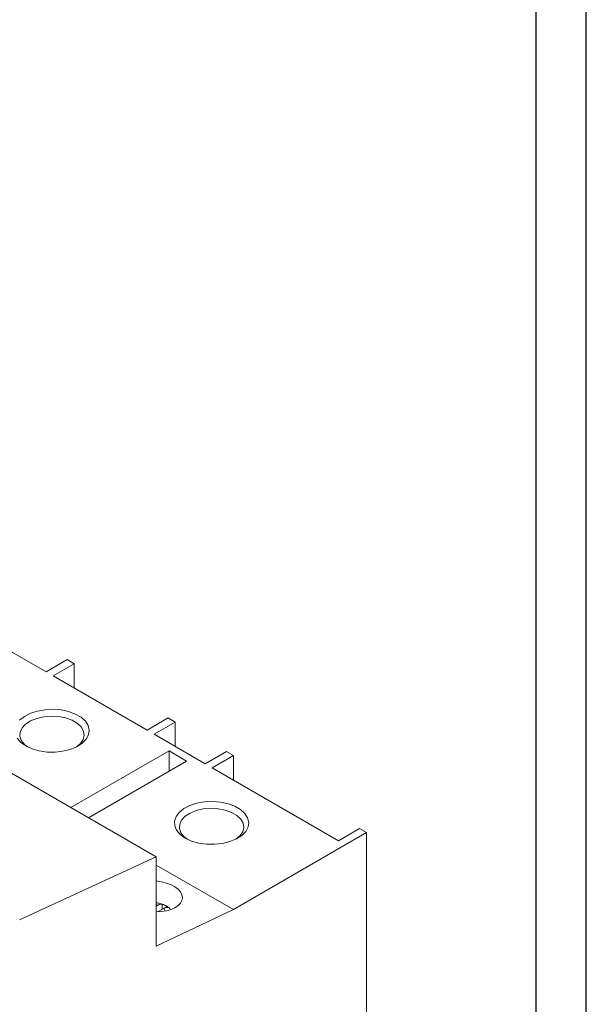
# Model space of a CAD drawing. Header units: millimetres. Extents: x 0 to 841, y 0 to 594.
# Tile 8 of 9: x 784 to 841, y 198 to 297. Entities that reach past the tile are written whole.
import ezdxf

# ---------------------------------------------------------------- set-up
doc = ezdxf.new("R2010")
doc.units = ezdxf.units.MM
doc.layers.add('FORMATO', color=7, linetype='Continuous')

msp = doc.modelspace()

# ---------------------------------------------------------------- linework, layer by layer
at = {"color": 7, "linetype": 'Continuous', "lineweight": 15}
for p, q in [((797.63, 212.609), (748.135, 241.188)), ((781.37, 234.249), (786.532, 231.268)), ((786.532, 231.268), (788.653, 232.493)), ((789.36, 232.085), (788.653, 232.493)), ((789.36, 232.085), (787.239, 230.86)), ((789.36, 229.635), (789.36, 232.085)), ((787.239, 230.86), (796.713, 225.389)), ((796.713, 225.389), (798.835, 226.614)), ((799.542, 226.206), (798.835, 226.614)), ((799.542, 226.206), (797.421, 224.981)), ((799.542, 223.756), (799.542, 226.206)), ((797.421, 224.981), (802.582, 222)), ((789.027, 217.577), (798.928, 223.294)), ((798.928, 223.294), (800.696, 222.273)), ((798.928, 221.252), (798.928, 223.294)), ((802.582, 222), (804.704, 223.225)), ((805.411, 222.817), (803.289, 221.592)), ((805.411, 222.817), (804.704, 223.225)), ((805.411, 220.367), (805.411, 222.817)), ((800.696, 222.273), (790.795, 216.556)), ((803.289, 221.592), (816.016, 214.243)), ((816.016, 214.243), (818.138, 215.468)), ((818.845, 215.06), (818.138, 215.468)), ((818.845, 215.06), (805.409, 207.303)), ((818.848, 153.008), (818.845, 215.06)), ((797.63, 212.609), (783.841, 206.281)), ((797.631, 203.628), (797.63, 212.609)), ((805.409, 207.303), (797.63, 211.794)), ((797.832, 207.746), (797.63, 207.629)), ((798.232, 207.323), (798.232, 207.845)), ((805.409, 207.303), (797.631, 203.628)), ((797.843, 207.099), (798.398, 207.419)), ((797.843, 207.081), (797.843, 207.099)), ((797.871, 207.083), (797.843, 207.099))]:
    msp.add_line(p, q, dxfattribs=at)
at = {"color": 7, "linetype": 'Continuous', "lineweight": 15, "flags": 128}
for points in [[(783.863, 226.391), (784.336, 226.771), (784.939, 227.083), (785.645, 227.314), (786.421, 227.451), (787.229, 227.489), (788.032, 227.426), (788.793, 227.265), (789.477, 227.012), (790.05, 226.681), (790.487, 226.287), (790.766, 225.847), (790.876, 225.384), (790.81, 224.917), (790.572, 224.469), (790.173, 224.062), (789.631, 223.713), (788.972, 223.44), (788.228, 223.255), (787.431, 223.167), (786.621, 223.18), (785.834, 223.293), (785.107, 223.501), (784.475, 223.794)], [(789.589, 223.692), (789.988, 224.026), (790.266, 224.431), (790.376, 224.862), (790.31, 225.296), (790.073, 225.71), (789.676, 226.081), (789.143, 226.389), (788.501, 226.617), (787.784, 226.754), (787.033, 226.792), (786.286, 226.729), (785.585, 226.568), (784.967, 226.318), (784.465, 225.993), (784.107, 225.609), (783.911, 225.189), (783.889, 224.753), (784.042, 224.326), (784.361, 223.932), (784.665, 223.692)], [(784.475, 223.794), (783.967, 224.159), (783.607, 224.578)], [(800.561, 214.506), (800.053, 214.871), (799.693, 215.29), (799.497, 215.744), (799.475, 216.212), (799.628, 216.672), (799.949, 217.102), (800.422, 217.483), (801.025, 217.795), (801.731, 218.026), (802.506, 218.163), (803.315, 218.201), (804.118, 218.138), (804.879, 217.976), (805.562, 217.724), (806.136, 217.393), (806.572, 216.999), (806.852, 216.559), (806.961, 216.095), (806.896, 215.629), (806.658, 215.181), (806.258, 214.774), (805.717, 214.425), (805.058, 214.152), (804.313, 213.967), (803.517, 213.879), (802.706, 213.891), (801.919, 214.004), (801.193, 214.212), (800.561, 214.506)], [(805.675, 214.404), (806.073, 214.738), (806.352, 215.143), (806.461, 215.574), (806.396, 216.008), (806.158, 216.422), (805.762, 216.792), (805.229, 217.1), (804.586, 217.329), (803.87, 217.466), (803.118, 217.504), (802.372, 217.441), (801.671, 217.28), (801.052, 217.03), (800.551, 216.705), (800.193, 216.321), (799.997, 215.9), (799.975, 215.465), (800.128, 215.038), (800.447, 214.643), (800.751, 214.403)], [(797.832, 207.746), (797.7, 207.778), (797.63, 207.791)]]:
    msp.add_lwpolyline(points, dxfattribs=at)
at = {"color": 7, "linetype": 'Continuous', "lineweight": 15}
msp.add_arc((798.022, 207.078), 0.508, 9.29925, 42.26425, dxfattribs=at)
msp.add_ellipse((797.278, 208.657), major_axis=(2.998, -0.217), ratio=0.522915, start_param=4.868068, end_param=7.77393, dxfattribs=at)
for points, knots in [([(798.242, 207.838), (798.105, 207.887), (797.909, 207.957), (797.694, 207.969), (797.63, 207.972)], [0, 0, 0, 0, 0.701098, 1, 1, 1, 1]), ([(798.662, 207.659), (798.565, 207.714), (798.433, 207.788), (798.282, 207.828), (798.242, 207.838)], [0, 0, 0, 0, 0.7393346, 1, 1, 1, 1]), ([(799.064, 207.336), (798.993, 207.41), (798.872, 207.532), (798.722, 207.622), (798.662, 207.659)], [0, 0, 0, 0, 0.594472, 1, 1, 1, 1])]:
    msp.add_open_spline(points, degree=3, knots=knots, dxfattribs=at)
for points in [[(798.232, 207.845), (798.113, 207.863), (797.974, 207.827), (797.832, 207.746)], [(798.798, 207.518), (798.704, 207.588), (798.515, 207.711), (798.327, 207.806), (798.232, 207.845)], [(798.398, 207.419), (798.539, 207.501), (798.678, 207.536), (798.798, 207.518)]]:
    msp.add_open_spline(points, degree=3, dxfattribs=at)
at = {"layer": 'FORMATO'}
for p, q in [((841, 0), (841, 594)), ((835.953, 5), (835.953, 584))]:
    msp.add_line(p, q, dxfattribs=at)

doc.saveas('drawing.dxf')
